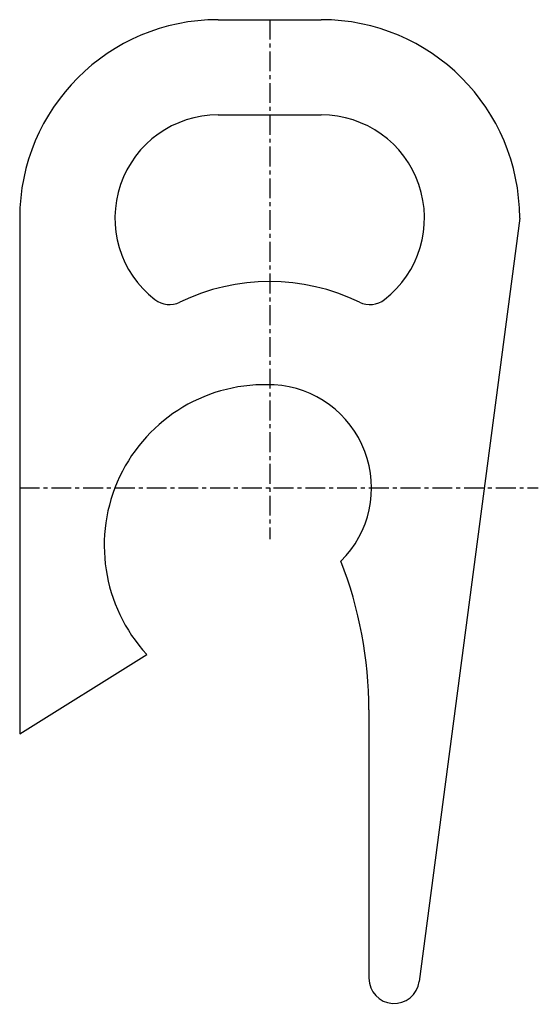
# Model space of a CAD drawing. Header units: inches. Extents: x 14.3 to 47, y -26.6 to 35.4.
import ezdxf

# ---------------------------------------------------------------- set-up
doc = ezdxf.new("R2010")
doc.units = ezdxf.units.IN
doc.header["$MEASUREMENT"] = 0
doc.linetypes.add('CENTER', pattern=[2, 1.25, -0.25, 0.25, -0.25])
doc.layers.add('axe', color=10, linetype='CENTER')
doc.layers.add('contour', color=7, linetype='Continuous')

# ---------------------------------------------------------------- blocks, each defined once
blk = doc.blocks.new('r')
at = {"layer": 'axe'}
for p, q in [((0, 29.506), (0, -3.224)), ((-15.75, 0), (16.923, 0))]:
    blk.add_line(p, q, dxfattribs=at)
at = {"layer": 'contour'}
for p, q in [((-3.25, 29.506), (3.25, 29.506)), ((-3.25, 23.506), (3.25, 23.506)), ((-15.75, 17.006), (-15.75, -15.494)), ((15.75, 17.006), (9.415, -31.112)), ((-15.75, -15.494), (-7.75, -10.494)), ((6.25, -13.994), (6.25, -30.905))]:
    blk.add_line(p, q, dxfattribs=at)
for centre, radius, start, end in [((-3.25, 17.006), 12.5, 90, 180), ((3.25, 17.006), 12.5, 360, 90), ((-3.25, 17.006), 6.5, 90, 232.22672), ((3.25, 17.006), 6.5, 307.77328, 90), ((0, 0), 13, 64.19192, 115.80808), ((-6.313, 13.054), 1.5, 232.22672, 295.80808), ((6.313, 13.054), 1.5, 244.19192, 307.77328), ((-0.289, -3.631), 10.137, 86.78057, 222.60771), ((-0.085, 0), 6.5, 314.70171, 86.78057), ((-19.559, -13.994), 25.809, 0, 21.29691), ((7.839, -30.905), 1.589, 180, 352.5)]:
    blk.add_arc(centre, radius, start, end, dxfattribs=at)

msp = doc.modelspace()

# ---------------------------------------------------------------- block references
at = {"layer": 'contour'}
msp.add_blockref('r', (30.081, 5.909), dxfattribs=at)

doc.saveas('drawing.dxf')
